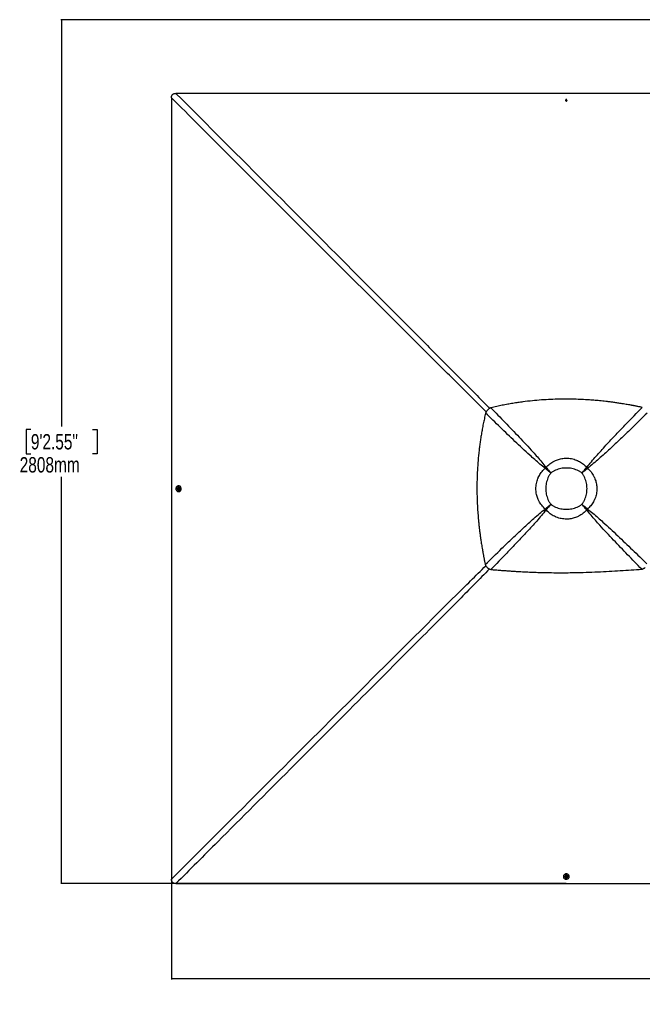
# Model space of a CAD drawing. Header units: millimetres. Extents: x 20 to 19939, y 40 to 15016.
# Tile 56 of 106: x 496 to 4544, y 8615 to 15016. Entities that reach past the tile are written whole.
import ezdxf

# ---------------------------------------------------------------- set-up
doc = ezdxf.new("R2010")
doc.units = ezdxf.units.MM
doc.header["$LTSCALE"] = 2
doc.layers.add('COMPONENT_GEOMETRY', color=7, linetype='Continuous')
doc.styles.add('SLDTEXTSTYLE0', font='TXT', dxfattribs={"width": 0.75})
doc.dimstyles.new('SLDDIMSTYLE1', dxfattribs={"dimtxt": 100, "dimasz": 6.604, "dimexe": 0, "dimexo": 0.0625, "dimgap": 25, "dimtad": 0, "dimtih": 1, "dimtoh": 1, "dimdec": 0, "dimrnd": 1e-09, "dimzin": 12, "dimdsep": 46, "dimtxsty": 'SLDTEXTSTYLE0', "dimsah": 1, "dimcen": 0.09, "dimadec": 0, "dimazin": 3, "dimtfac": 1, "dimtdec": 0, "dimtofl": 0, "dimtmove": 0, "dimatfit": 3, "dimfxl": 1, "dimfrac": 2, "dimtolj": 1, "dimtzin": 12, "dimarcsym": 0})

# ---------------------------------------------------------------- blocks, each defined once
blk = doc.blocks.new('_D_2')
at = {"layer": 'COMPONENT_GEOMETRY', "color": 7}
for p, q in [((6776.7, 15015.6), (762.9, 15015.6)), ((769.3, 15015.6), (769.3, 12372)), ((569.2, 12351.7), (538.7, 12351.7)), ((538.7, 12351.7), (538.7, 12193)), ((969.3, 12351.7), (999.8, 12351.7)), ((999.8, 12351.7), (999.8, 12193)), ((538.7, 12193), (569.2, 12193)), ((999.8, 12193), (969.3, 12193)), ((769.3, 9399.7), (769.3, 12043.3)), ((4049.4, 9399.7), (762.9, 9399.7))]:
    blk.add_line(p, q, dxfattribs=at)
for points in [[(769.3, 15015.6), (768.3, 15009), (770.3, 15009)], [(769.3, 9399.7), (770.3, 9406.3), (768.3, 9406.3)]]:
    blk.add_solid(points, dxfattribs=at)
at = {"layer": 'COMPONENT_GEOMETRY', "color": 7, "char_height": 100, "attachment_point": 1, "style": 'SLDTEXTSTYLE0'}
for s, insert in [('9\'2.55"', (569.2, 12321.9)), ('2808mm', (496.5, 12172.2))]:
    blk.add_mtext(s, dxfattribs=dict(at, insert=insert))
blk = doc.blocks.new('_D_3')
at = {"layer": 'COMPONENT_GEOMETRY', "color": 7}
for p, q in [((1483.4, 11965.7), (1483.4, 8775.3)), ((12075.2, 11965.7), (12075.2, 8775.3)), ((6542.3, 8925.7), (6511.8, 8925.7)), ((6511.8, 8925.7), (6511.8, 8767)), ((7016.3, 8925.7), (7046.8, 8925.7)), ((7046.8, 8925.7), (7046.8, 8767)), ((1483.4, 8781.7), (6463.5, 8781.7)), ((12075.2, 8781.7), (7095.1, 8781.7)), ((6511.8, 8767), (6542.3, 8767)), ((7046.8, 8767), (7016.3, 8767))]:
    blk.add_line(p, q, dxfattribs=at)
for points in [[(1483.4, 8781.7), (1490, 8780.7), (1490, 8782.7)], [(12075.2, 8781.7), (12068.6, 8782.7), (12068.6, 8780.7)]]:
    blk.add_solid(points, dxfattribs=at)
at = {"layer": 'COMPONENT_GEOMETRY', "color": 7, "char_height": 100, "attachment_point": 1, "style": 'SLDTEXTSTYLE0'}
for s, insert in [('17\'4.50"', (6542.3, 8895.9)), ('5296mm', (6506.5, 8746.3))]:
    blk.add_mtext(s, dxfattribs=dict(at, insert=insert))

msp = doc.modelspace()

# ---------------------------------------------------------------- linework, layer by layer
at = {"color": 7, "linetype": 'Continuous', "lineweight": 25}
for p, q in [((4046.72, 14491.04), (4048.69, 14493.54)), ((4048.2, 14488.29), (4046.72, 14491.04)), ((4047.2, 14490.16), (4047.7, 14490.79)), ((4047.7, 14490.79), (4048.69, 14492.04)), ((4051.66, 14488.05), (4048.2, 14488.29)), ((4048.69, 14493.54), (4052.14, 14493.29)), ((4048.69, 14492.04), (4048.69, 14493.54)), ((4048.69, 14492.04), (4050.41, 14491.92)), ((4050.41, 14491.92), (4052.14, 14491.8)), ((4053.63, 14490.55), (4051.66, 14488.05)), ((4052.14, 14493.29), (4053.63, 14490.55)), ((4052.14, 14491.8), (4052.14, 14493.29)), ((4052.14, 14491.8), (4052.88, 14490.42)), ((4052.88, 14490.42), (4053.14, 14489.93)), ((3539.12, 12479.16), (3539.23, 12479.27)), ((3914.16, 12098.91), (3913.02, 12099.82)), ((3919.15, 12103.89), (3918.24, 12105.03)), ((4182.54, 12103.88), (4183.45, 12105.01)), ((4187.52, 12098.9), (4188.66, 12099.81)), ((3922.13, 12092.53), (3922.13, 12092.53)), ((3925.53, 12095.93), (3925.53, 12095.93)), ((3949.56, 12068.49), (3949.56, 12068.49)), ((4152.14, 12068.49), (4152.14, 12068.49)), ((1523.41, 11968.5), (1526.16, 11969.98)), ((1524.9, 11968.5), (1526.27, 11969.24)), ((1526.16, 11969.98), (1528.66, 11968.01)), ((1526.27, 11969.24), (1526.77, 11969.5)), ((1528.56, 11976.02), (1528.2, 11976.02)), ((1530.25, 11985.32), (1528.58, 11985.32)), ((1523.16, 11965.05), (1523.41, 11968.5)), ((1525.66, 11963.08), (1523.16, 11965.05)), ((1524.65, 11965.04), (1523.16, 11965.05)), ((1524.9, 11968.5), (1523.41, 11968.5)), ((1524.65, 11965.04), (1524.77, 11966.77)), ((1525.9, 11964.06), (1524.65, 11965.04)), ((1524.77, 11966.77), (1524.9, 11968.5)), ((1528.41, 11964.56), (1525.66, 11963.08)), ((1526.54, 11963.55), (1525.9, 11964.06)), ((1528.15, 11957.02), (1528.51, 11957.02)), ((1528.66, 11968.01), (1528.41, 11964.56)), ((1528.49, 11947.72), (1530.16, 11947.72)), ((3949.56, 11865.92), (3949.56, 11865.92)), ((4152.14, 11865.92), (4152.14, 11865.92)), ((4179.58, 11841.88), (4179.58, 11841.88)), ((3914.15, 11835.49), (3913.01, 11834.58)), ((3919.14, 11830.5), (3918.23, 11829.36)), ((4176.18, 11838.48), (4176.18, 11838.48)), ((4182.56, 11830.51), (4183.47, 11829.38)), ((4187.54, 11835.5), (4188.68, 11834.59)), ((4031.37, 9446.51), (4031.37, 9444.84)), ((4040.67, 9444.86), (4040.67, 9444.5)), ((4046.73, 9442.51), (4048.7, 9445.01)), ((4048.21, 9439.76), (4046.73, 9442.51)), ((4047.46, 9442.62), (4047.2, 9443.11)), ((4048.2, 9441.25), (4047.46, 9442.62)), ((4048.2, 9441.25), (4048.21, 9439.76)), ((4049.93, 9441.12), (4048.2, 9441.25)), ((4051.66, 9439.51), (4048.21, 9439.76)), ((4048.7, 9445.01), (4052.15, 9444.76)), ((4051.65, 9441), (4049.93, 9441.12)), ((4052.64, 9442.25), (4051.65, 9441)), ((4051.65, 9441), (4051.66, 9439.51)), ((4053.63, 9442.01), (4051.66, 9439.51)), ((4052.15, 9444.76), (4053.63, 9442.01)), ((4053.15, 9442.9), (4052.64, 9442.25)), ((4059.67, 9444.55), (4059.67, 9444.91)), ((4068.97, 9444.93), (4068.97, 9446.61))]:
    msp.add_line(p, q, dxfattribs=at)
at = {"color": 8, "linetype": 'Continuous', "lineweight": 25}
for p, q in [((3922.13, 12092.53), (3914.43, 12099.18)), ((3918.9, 12103.64), (3925.53, 12095.93)), ((4176.17, 12095.92), (4182.82, 12103.6)), ((4187.25, 12099.17), (4179.57, 12092.52)), ((3914.43, 11835.21), (3922.12, 11841.87)), ((4179.58, 11841.88), (4187.27, 11835.24)), ((3925.52, 11838.47), (3918.86, 11830.78)), ((4182.83, 11830.79), (4176.18, 11838.48))]:
    msp.add_line(p, q, dxfattribs=at)
at = {"color": 7, "linetype": 'Continuous', "lineweight": 25, "flags": 128}
for points in [[(4051.92, 14536.84), (2770.72, 14536.86), (1512, 14536.92)], [(6535.83, 14536.92), (5962.48, 14536.89), (5333.11, 14536.86), (4692.52, 14536.84), (4051.92, 14536.84)], [(1483.27, 14508.17), (1483.3, 13878.82), (1483.33, 13249.46), (1483.35, 12608.87), (1483.35, 11968.27)], [(4050.56, 14494.95), (4048.72, 14494.76), (4047.1, 14493.97), (4045.95, 14492.7), (4045.44, 14491.13), (4045.65, 14489.52), (4046.55, 14488.1), (4048.01, 14487.09), (4049.79, 14486.64), (4051.63, 14486.83), (4053.25, 14487.62), (4054.4, 14488.89), (4054.91, 14490.45), (4054.69, 14492.07), (4053.79, 14493.49), (4052.34, 14494.5), (4050.56, 14494.95)], [(4053.1, 14489.87), (4053.02, 14490.1), (4052.88, 14490.42)], [(1524.63, 11984.79), (1521.57, 11983.57), (1518.79, 11981.69), (1516.37, 11979.23), (1514.43, 11976.29), (1513.02, 11972.96), (1512.21, 11969.4), (1512.03, 11965.72), (1512.49, 11962.07), (1513.56, 11958.59), (1515.2, 11955.42), (1517.36, 11952.67), (1519.95, 11950.46), (1522.87, 11948.86), (1526, 11947.94), (1529.24, 11947.74), (1532.44, 11948.26), (1535.5, 11949.48), (1538.29, 11951.35), (1540.7, 11953.81), (1542.65, 11956.76), (1544.05, 11960.08), (1544.86, 11963.65), (1545.04, 11967.33), (1544.59, 11970.98), (1543.52, 11974.46), (1541.87, 11977.63), (1539.71, 11980.38), (1537.12, 11982.59), (1534.21, 11984.19), (1531.07, 11985.1), (1527.84, 11985.31), (1524.63, 11984.79)], [(1520.45, 11962.91), (1520.71, 11962.26), (1522, 11960.13), (1523.74, 11958.47), (1525.81, 11957.41), (1528.06, 11957.02), (1530.32, 11957.34), (1532.41, 11958.35), (1534.2, 11959.95), (1535.53, 11962.05), (1536.32, 11964.47), (1536.51, 11967.05), (1536.07, 11969.59), (1535.06, 11971.9), (1533.53, 11973.82), (1531.6, 11975.19), (1529.42, 11975.92), (1527.15, 11975.95), (1524.95, 11975.28), (1522.99, 11973.97), (1521.42, 11972.1), (1520.47, 11970.18)], [(1521.75, 11966.91), (1521.94, 11965.07), (1522.73, 11963.45), (1524, 11962.3), (1525.57, 11961.8), (1527.19, 11962.01), (1528.61, 11962.91), (1529.62, 11964.36), (1530.07, 11966.15), (1529.88, 11967.99), (1529.09, 11969.61), (1527.82, 11970.76), (1526.25, 11971.26), (1524.63, 11971.05), (1523.21, 11970.15), (1522.2, 11968.7), (1521.75, 11966.91)], [(1526.83, 11969.45), (1526.59, 11969.38), (1526.27, 11969.24)], [(1528.51, 11957.02), (1530.68, 11957.34), (1532.78, 11958.34), (1534.56, 11959.95), (1535.9, 11962.05), (1536.68, 11964.47), (1536.87, 11967.05), (1536.44, 11969.59), (1535.42, 11971.9), (1533.89, 11973.82), (1531.96, 11975.19), (1529.78, 11975.92), (1528.56, 11976.02)], [(1530.16, 11947.72), (1530.91, 11947.74), (1534.11, 11948.26), (1537.17, 11949.48), (1539.96, 11951.35), (1542.37, 11953.81), (1544.32, 11956.76), (1545.72, 11960.08), (1546.53, 11963.65), (1546.71, 11967.33), (1546.26, 11970.98), (1545.19, 11974.45), (1543.54, 11977.63), (1541.38, 11980.37), (1538.79, 11982.59), (1535.88, 11984.18), (1532.74, 11985.1), (1530.25, 11985.32)], [(1483.35, 11968.27), (1483.35, 11327.67), (1483.33, 10687.07), (1483.3, 10057.72), (1483.27, 9428.37)], [(4068.97, 9446.61), (4068.95, 9447.26), (4068.44, 9450.46), (4067.22, 9453.52), (4065.35, 9456.31), (4062.9, 9458.72), (4059.95, 9460.67), (4056.63, 9462.07), (4053.06, 9462.88), (4049.38, 9463.06), (4045.73, 9462.61), (4042.25, 9461.54), (4039.08, 9459.89), (4036.33, 9457.73), (4034.11, 9455.15), (4032.51, 9452.23), (4031.59, 9449.09), (4031.37, 9446.51)], [(4031.9, 9440.98), (4033.12, 9437.93), (4034.99, 9435.14), (4037.44, 9432.72), (4040.39, 9430.78), (4043.71, 9429.37), (4047.28, 9428.57), (4050.96, 9428.38), (4054.6, 9428.84), (4058.08, 9429.91), (4061.26, 9431.55), (4064.01, 9433.71), (4066.22, 9436.3), (4067.83, 9439.22), (4068.75, 9442.35), (4068.95, 9445.59), (4068.44, 9448.79), (4067.23, 9451.85), (4065.35, 9454.64), (4062.9, 9457.05), (4059.96, 9459), (4056.64, 9460.4), (4053.07, 9461.21), (4049.39, 9461.39), (4045.74, 9460.94), (4042.26, 9459.87), (4039.08, 9458.22), (4036.34, 9456.06), (4034.12, 9453.48), (4032.52, 9450.56), (4031.6, 9447.42), (4031.39, 9444.19), (4031.9, 9440.98)], [(4059.67, 9444.91), (4059.35, 9447.03), (4058.36, 9449.13), (4056.75, 9450.91), (4054.66, 9452.25), (4052.23, 9453.04), (4049.66, 9453.22), (4047.11, 9452.79), (4044.8, 9451.77), (4042.89, 9450.24), (4041.51, 9448.31), (4040.78, 9446.13), (4040.67, 9444.86)], [(4053.83, 9436.82), (4054.42, 9437.06), (4056.56, 9438.35), (4058.22, 9440.09), (4059.28, 9442.17), (4059.67, 9444.41), (4059.35, 9446.67), (4058.36, 9448.77), (4056.75, 9450.55), (4054.66, 9451.88), (4052.23, 9452.67), (4049.66, 9452.86), (4047.12, 9452.43), (4044.8, 9451.41), (4042.89, 9449.88), (4041.51, 9447.95), (4040.78, 9445.77), (4040.74, 9443.5), (4041.41, 9441.3), (4042.72, 9439.34), (4044.59, 9437.77), (4046.56, 9436.8)], [(4049.79, 9438.1), (4051.63, 9438.29), (4053.25, 9439.08), (4054.4, 9440.36), (4054.91, 9441.92), (4054.7, 9443.54), (4053.8, 9444.96), (4052.35, 9445.97), (4050.57, 9446.42), (4048.73, 9446.23), (4047.11, 9445.44), (4045.95, 9444.17), (4045.44, 9442.6), (4045.65, 9440.98), (4046.55, 9439.56), (4048.01, 9438.55), (4049.79, 9438.1)], [(4047.25, 9443.17), (4047.32, 9442.94), (4047.46, 9442.62)], [(1512.02, 9399.62), (2770.72, 9399.68), (4051.92, 9399.71)], [(4051.92, 9399.71), (5333.11, 9399.68), (6591.82, 9399.62)]]:
    msp.add_lwpolyline(points, dxfattribs=at)
at = {"color": 7, "linetype": 'Continuous', "lineweight": 25}
for centre, radius, start, end in [((4050.16, 14486.23), 10.63, 85.897209, 110.616729), ((4049.65, 14489.24), 2.49, 141.546356, 162.210173), ((4050.13, 14488.77), 3.16, 84.900197, 140.208639), ((4050.27, 14488.9), 3.02, 30.21712, 87.297031), ((4050.16, 14486.23), 10.63, 69.101517, 85.897209), ((4094.97, 11922.95), 253.75, 134.145625, 135.810075), ((4088.2, 11929.73), 242.71, 134.145625, 135.810075), ((4013.36, 11929.71), 242.81, 44.168895, 45.831105), ((4006.58, 11922.93), 253.85, 44.168895, 45.831105), ((4040.84, 11977.22), 165.49, 134.168268, 135.832542), ((4040.79, 11977.18), 165.49, 134.145625, 135.810075), ((4060.82, 11977.17), 165.55, 44.168895, 45.831105), ((1530.45, 11966.52), 10.63, 159.861386, 175.891314), ((1527.79, 11966.63), 3.02, 120.162125, 177.277605), ((1530.45, 11966.52), 10.63, 175.891314, 199.85526), ((1527.92, 11966.49), 3.16, 174.903399, 230.265117), ((1527.45, 11966.01), 2.5, 231.58858, 252.384701), ((4040.78, 11957.13), 165.42, 224.166692, 225.833308), ((4060.87, 11957.19), 165.49, 314.167458, 315.831732), ((4060.83, 11957.14), 165.49, 314.189925, 315.854375), ((4094.96, 12011.31), 253.65, 224.166692, 225.833308), ((4088.18, 12004.54), 242.62, 224.166692, 225.833308), ((4013.37, 12004.55), 242.71, 314.189925, 315.854375), ((4006.59, 12011.32), 253.75, 314.189925, 315.854375), ((4050.17, 9446.8), 10.63, 250.14474, 265.89078), ((4050.07, 9444.14), 3.02, 210.104404, 267.289948), ((4050.17, 9446.8), 10.63, 265.89078, 290.138614), ((4050.21, 9444.28), 3.16, 264.918237, 320.225388), ((4050.68, 9443.81), 2.5, 321.532823, 342.582935)]:
    msp.add_arc(centre, radius, start, end, dxfattribs=at)
for points, knots in [([(1483.27, 14508.17), (1483.32, 14509.89), (1483.42, 14513.32), (1484.31, 14518.12), (1485.78, 14522.45), (1487.81, 14526.25), (1490.55, 14529.59), (1494.68, 14533), (1500.05, 14535.42), (1506.24, 14536.74), (1510.08, 14536.86), (1512, 14536.92)], [0, 0, 0, 0, 0.1112531, 0.2223537, 0.3145661, 0.4066477, 0.4996092, 0.5925693, 0.7513863, 0.8755663, 1, 1, 1, 1]), ([(4544.42, 12494.97), (4542.27, 12495.42), (4537.56, 12496.41), (4529.85, 12498.01), (4520.91, 12499.84), (4511.39, 12501.75), (4502.22, 12503.56), (4493.97, 12505.16), (4486.99, 12506.49), (4480.93, 12507.64), (4475.65, 12508.62), (4466.73, 12510.27), (4454.56, 12512.46), (4438.51, 12515.25), (4422.71, 12517.89), (4406.8, 12520.45), (4387.81, 12523.38), (4365.91, 12526.57), (4341.2, 12529.91), (4311.64, 12533.6), (4277.28, 12537.41), (4238.22, 12541.07), (4196.25, 12544.3), (4151.21, 12546.89), (4102.94, 12548.63), (4055.43, 12549.31), (4004.15, 12548.95), (3948.85, 12547.22), (3889.23, 12543.7), (3829.09, 12538.45), (3778, 12532.5), (3735.84, 12526.62), (3702.68, 12521.44), (3668.72, 12515.58), (3633.74, 12508.9), (3597.32, 12501.32), (3572.62, 12495.57), (3559.93, 12492.61)], [0, 0, 0, 0, 0.0066311, 0.0145572, 0.0237908, 0.0342333, 0.0438975, 0.0520343, 0.0596436, 0.0653695, 0.0706973, 0.0758489, 0.0927927, 0.108069, 0.1250911, 0.1412089, 0.1567762, 0.1831699, 0.208079, 0.2321399, 0.2731666, 0.3125487, 0.3506768, 0.4003262, 0.4488408, 0.4965961, 0.5438675, 0.6037328, 0.6637148, 0.7243033, 0.7860831, 0.8191459, 0.8529282, 0.8875307, 0.9233335, 0.960579, 1, 1, 1, 1]), ([(3559.93, 12492.61), (3558.04, 12491.81), (3554.31, 12490.25), (3548.95, 12487.17), (3543.84, 12483.59), (3540.76, 12480.71), (3539.23, 12479.27)], [0, 0, 0, 0, 0.248548, 0.4910203, 0.7467369, 1, 1, 1, 1]), ([(3559.93, 12492.61), (3590.66, 12461.07), (3652.12, 12398), (3728.27, 12318.61), (3788.53, 12254.56), (3828.18, 12211.35), (3862.3, 12173.06), (3891, 12139.71), (3909.16, 12116.59), (3918.24, 12105.03)], [0, 0, 0, 0, 0.2498248, 0.4996602, 0.6246523, 0.7496417, 0.8331029, 0.916566, 1, 1, 1, 1]), ([(4183.45, 12105.01), (4193.29, 12117.48), (4212.96, 12142.41), (4244.14, 12178.32), (4275.88, 12213.82), (4318.95, 12260.63), (4373.59, 12318.55), (4452.34, 12400.56), (4509.52, 12459.19), (4544.42, 12494.97)], [0, 0, 0, 0, 0.0895505, 0.1791159, 0.2688698, 0.3586256, 0.5384695, 0.7183323, 1, 1, 1, 1]), ([(3525.77, 12458.45), (3522.94, 12446.32), (3517.43, 12422.7), (3510.14, 12387.85), (3503.67, 12354.34), (3497.96, 12321.79), (3492.9, 12290.01), (3488.42, 12258.79), (3484.47, 12228.03), (3479.8, 12186.73), (3475.1, 12134.89), (3471.28, 12072.39), (3469.53, 12017.56), (3469.12, 11970.16), (3469.5, 11929.98), (3470.63, 11889.33), (3472.53, 11848), (3475.26, 11805.75), (3478.29, 11769.39), (3481.27, 11739.05), (3483.89, 11714.85), (3486.86, 11689.9), (3490.23, 11663.98), (3493.45, 11641.14), (3496.4, 11621.48), (3498.96, 11605.18), (3501.76, 11588.05), (3504.13, 11574.12), (3506.01, 11563.47), (3507.27, 11556.37), (3508.63, 11548.86), (3510.11, 11540.88), (3511.53, 11533.31), (3512.97, 11525.75), (3514.5, 11517.84), (3516.33, 11508.5), (3518.31, 11498.64), (3520.22, 11489.25), (3521.9, 11481.16), (3522.94, 11476.22), (3523.41, 11473.98)], [0, 0, 0, 0, 0.0376744, 0.0733454, 0.1076573, 0.1408366, 0.173241, 0.2049401, 0.2361659, 0.266948, 0.3305396, 0.3934096, 0.4561274, 0.4962194, 0.5366209, 0.577492, 0.6190796, 0.6616072, 0.7054231, 0.7292998, 0.7537277, 0.7789877, 0.8052209, 0.8327103, 0.8486975, 0.865302, 0.8825876, 0.9011495, 0.9080222, 0.915265, 0.9229518, 0.9310783, 0.93979, 0.9462363, 0.9543523, 0.9641226, 0.9750181, 0.9847567, 0.9930794, 1, 1, 1, 1]), ([(3539.12, 12479.16), (3537.69, 12477.63), (3534.81, 12474.55), (3529.98, 12467.79), (3527.44, 12462.16), (3525.77, 12458.45)], [0, 0, 0, 0, 0.253108, 0.5086806, 1, 1, 1, 1]), ([(3913.02, 12099.82), (3901.52, 12108.87), (3878.52, 12126.97), (3845.33, 12155.56), (3807.16, 12189.62), (3764.04, 12229.26), (3699.97, 12289.62), (3620.51, 12365.97), (3557.35, 12427.62), (3525.77, 12458.45)], [0, 0, 0, 0, 0.0830755, 0.1661799, 0.2492822, 0.3742524, 0.4992252, 0.7496044, 1, 1, 1, 1]), ([(4576.52, 12458.73), (4541.44, 12424.51), (4483.56, 12368.07), (4402.35, 12290.09), (4344.53, 12235.55), (4297.77, 12192.5), (4262.22, 12160.71), (4226.21, 12129.43), (4201.18, 12109.68), (4188.66, 12099.81)], [0, 0, 0, 0, 0.277695, 0.4581314, 0.6385805, 0.7288749, 0.8191674, 0.9095913, 1, 1, 1, 1]), ([(3918.24, 12105.03), (3922.02, 12109.01), (3929.62, 12117.01), (3942.38, 12127.83), (3956.17, 12137.65), (3968.72, 12144.89), (3980.94, 12150.77), (3992.67, 12155.48), (4006.49, 12159.75), (4020.8, 12162.89), (4035.65, 12164.85), (4051.22, 12165.54), (4067.42, 12164.77), (4084.06, 12162.37), (4100.64, 12158.31), (4113.34, 12153.82), (4125.15, 12148.75), (4136.09, 12143.24), (4149.34, 12135.07), (4161.98, 12125.66), (4173.45, 12115.62), (4180.28, 12108.39), (4183.45, 12105.01)], [0, 0, 0, 0, 0.0549654, 0.1103338, 0.1670488, 0.2242641, 0.2550707, 0.3026498, 0.3505537, 0.399494, 0.4487973, 0.4999722, 0.5549529, 0.610451, 0.6676055, 0.7253351, 0.7448706, 0.7960986, 0.8477126, 0.900497, 0.9536637, 1, 1, 1, 1]), ([(3913.01, 11834.58), (3909.02, 11838.36), (3901.02, 11845.96), (3890.21, 11858.71), (3880.38, 11872.5), (3873.14, 11885.06), (3867.25, 11897.28), (3862.54, 11909.02), (3858.27, 11922.84), (3855.13, 11937.15), (3853.17, 11952), (3852.48, 11967.57), (3853.25, 11983.77), (3855.65, 12000.41), (3859.71, 12017), (3864.2, 12029.7), (3869.27, 12041.5), (3874.78, 12052.44), (3882.95, 12065.69), (3892.36, 12078.33), (3902.4, 12089.81), (3909.65, 12096.64), (3913.02, 12099.82)], [0, 0, 0, 0, 0.05495755, 0.11031809, 0.16702491, 0.22423215, 0.25510847, 0.3026777, 0.35057157, 0.39950164, 0.44879472, 0.49997224, 0.55494513, 0.61043536, 0.66758194, 0.72530366, 0.74483277, 0.79605128, 0.84765586, 0.90043068, 0.9535877, 1, 1, 1, 1]), ([(3949.56, 12068.49), (3945.35, 12072.06), (3936.97, 12079.16), (3924.67, 12089.71), (3916.9, 12096.46), (3913.03, 12099.82)], [0, 0, 0, 0, 0.3362877, 0.6695345, 1, 1, 1, 1]), ([(3949.56, 12068.49), (3945.48, 12071.95), (3937.36, 12078.85), (3925.45, 12089.1), (3917.92, 12095.64), (3914.17, 12098.9)], [0, 0, 0, 0, 0.3362888, 0.6695357, 1, 1, 1, 1]), ([(3918.24, 12105.03), (3921.6, 12101.16), (3928.34, 12093.39), (3938.9, 12081.09), (3946, 12072.7), (3949.56, 12068.49)], [0, 0, 0, 0, 0.33045982, 0.66370677, 1, 1, 1, 1]), ([(3919.15, 12103.89), (3922.41, 12100.14), (3928.96, 12092.61), (3939.21, 12080.7), (3946.1, 12072.57), (3949.56, 12068.49)], [0, 0, 0, 0, 0.3304587, 0.6637057, 1, 1, 1, 1]), ([(4152.14, 12068.49), (4147.28, 12072), (4137.54, 12079.02), (4121.42, 12087.15), (4104.53, 12093.53), (4086.96, 12097.97), (4068.99, 12100.62), (4050.84, 12101.49), (4032.7, 12100.61), (4014.73, 12097.97), (3997.17, 12093.53), (3980.27, 12087.15), (3964.16, 12079.02), (3954.42, 12072), (3949.56, 12068.49)], [0, 0, 0, 0, 0.08285149, 0.16604664, 0.24897917, 0.33257125, 0.41640062, 0.50003657, 0.58366908, 0.66749499, 0.75108371, 0.83399536, 0.91716933, 1, 1, 1, 1]), ([(4152.14, 12068.49), (4155.7, 12072.7), (4162.8, 12081.08), (4173.35, 12093.38), (4180.1, 12101.15), (4183.45, 12105.01)], [0, 0, 0, 0, 0.3362917, 0.6695387, 1, 1, 1, 1]), ([(4152.14, 12068.49), (4155.6, 12072.57), (4162.49, 12080.69), (4172.74, 12092.6), (4179.28, 12100.13), (4182.54, 12103.88)], [0, 0, 0, 0, 0.3362927, 0.6695399, 1, 1, 1, 1]), ([(4188.66, 12099.81), (4184.79, 12096.45), (4177.02, 12089.7), (4164.73, 12079.15), (4156.35, 12072.06), (4152.14, 12068.49)], [0, 0, 0, 0, 0.3304613, 0.6637083, 1, 1, 1, 1]), ([(4187.52, 12098.9), (4183.78, 12095.64), (4176.25, 12089.09), (4164.34, 12078.84), (4156.22, 12071.95), (4152.14, 12068.49)], [0, 0, 0, 0, 0.3304601, 0.6637073, 1, 1, 1, 1]), ([(4188.66, 12099.81), (4192.65, 12096.02), (4200.65, 12088.42), (4211.47, 12075.67), (4221.29, 12061.88), (4228.53, 12049.32), (4234.42, 12037.1), (4239.13, 12025.37), (4243.4, 12011.55), (4246.54, 11997.24), (4248.5, 11982.39), (4249.19, 11966.81), (4248.41, 11950.61), (4246.02, 11933.98), (4241.96, 11917.39), (4237.47, 11904.69), (4232.4, 11892.89), (4226.89, 11881.95), (4218.72, 11868.7), (4209.32, 11856.05), (4199.28, 11844.59), (4192.04, 11837.77), (4188.68, 11834.59)], [0, 0, 0, 0, 0.05496536, 0.11033368, 0.16704816, 0.22426296, 0.25512307, 0.30270136, 0.35060432, 0.39954365, 0.44884607, 0.50003858, 0.55501927, 0.61051733, 0.66767171, 0.72540116, 0.74492298, 0.79614671, 0.84775645, 0.90053636, 0.9536985, 1, 1, 1, 1]), ([(3949.56, 12068.49), (3946.06, 12063.63), (3939.03, 12053.89), (3930.91, 12037.77), (3924.53, 12020.87), (3920.09, 12003.3), (3917.45, 11985.34), (3916.58, 11967.2), (3917.45, 11949.06), (3920.1, 11931.09), (3924.53, 11913.52), (3930.91, 11896.63), (3939.04, 11880.51), (3946.06, 11870.78), (3949.56, 11865.92)], [0, 0, 0, 0, 0.08285848, 0.16606082, 0.24900052, 0.33258553, 0.41640766, 0.50003658, 0.58366206, 0.66748072, 0.75106236, 0.83398119, 0.91716235, 1, 1, 1, 1]), ([(4152.14, 11865.92), (4155.64, 11870.78), (4162.67, 11880.51), (4170.8, 11896.62), (4177.18, 11913.52), (4181.61, 11931.09), (4184.26, 11949.05), (4185.14, 11967.2), (4184.26, 11985.34), (4181.62, 12003.31), (4177.18, 12020.88), (4170.8, 12037.78), (4162.67, 12053.89), (4155.64, 12063.63), (4152.14, 12068.49)], [0, 0, 0, 0, 0.0828307, 0.1660046, 0.2489163, 0.332505, 0.4163309, 0.4999634, 0.5835994, 0.6674288, 0.7510208, 0.8339534, 0.9171485, 1, 1, 1, 1]), ([(3913.01, 11834.58), (3916.88, 11837.94), (3924.66, 11844.69), (3936.96, 11855.25), (3945.35, 11862.35), (3949.56, 11865.92)], [0, 0, 0, 0, 0.3304639, 0.6637107, 1, 1, 1, 1]), ([(3914.15, 11835.49), (3917.9, 11838.75), (3925.43, 11845.3), (3937.35, 11855.56), (3945.48, 11862.45), (3949.56, 11865.92)], [0, 0, 0, 0, 0.3304628, 0.6637096, 1, 1, 1, 1]), ([(3949.56, 11865.92), (3946, 11861.7), (3938.9, 11853.31), (3928.34, 11841.01), (3921.59, 11833.23), (3918.23, 11829.36)], [0, 0, 0, 0, 0.3362893, 0.669536, 1, 1, 1, 1]), ([(3949.56, 11865.92), (3946.1, 11861.83), (3939.2, 11853.7), (3928.95, 11841.79), (3922.4, 11834.25), (3919.14, 11830.5)], [0, 0, 0, 0, 0.3362903, 0.6695372, 1, 1, 1, 1]), ([(3949.56, 11865.92), (3954.42, 11862.41), (3964.16, 11855.39), (3980.28, 11847.26), (3997.17, 11840.88), (4014.74, 11836.45), (4032.7, 11833.8), (4050.84, 11832.93), (4068.99, 11833.8), (4086.95, 11836.44), (4104.52, 11840.88), (4121.42, 11847.26), (4137.54, 11855.39), (4147.28, 11862.41), (4152.14, 11865.92)], [0, 0, 0, 0, 0.0828376, 0.1660188, 0.2489376, 0.3325193, 0.4163379, 0.4999634, 0.5835923, 0.6674145, 0.7509995, 0.8339392, 0.9171415, 1, 1, 1, 1]), ([(4152.14, 11865.92), (4156.35, 11862.35), (4164.74, 11855.25), (4177.03, 11844.7), (4184.81, 11837.95), (4188.68, 11834.59)], [0, 0, 0, 0, 0.33629322, 0.66954017, 1, 1, 1, 1]), ([(4183.46, 11829.38), (4180.1, 11833.25), (4173.36, 11841.02), (4162.8, 11853.32), (4155.71, 11861.7), (4152.14, 11865.92)], [0, 0, 0, 0, 0.3304655, 0.6637123, 1, 1, 1, 1]), ([(4182.55, 11830.52), (4179.29, 11834.27), (4172.74, 11841.8), (4162.5, 11853.71), (4155.6, 11861.84), (4152.14, 11865.92)], [0, 0, 0, 0, 0.3304643, 0.6637113, 1, 1, 1, 1]), ([(4152.14, 11865.92), (4156.22, 11862.45), (4164.35, 11855.56), (4176.26, 11845.31), (4183.79, 11838.76), (4187.54, 11835.5)], [0, 0, 0, 0, 0.3362943, 0.6695413, 1, 1, 1, 1]), ([(3523.41, 11473.98), (3559.44, 11509.12), (3618.17, 11566.41), (3700.16, 11645.11), (3757.75, 11699.43), (3804.33, 11742.29), (3839.74, 11773.94), (3875.61, 11805.08), (3900.55, 11824.75), (3913.01, 11834.58)], [0, 0, 0, 0, 0.2839175, 0.4627989, 0.6416931, 0.7312098, 0.8207246, 0.9103698, 1, 1, 1, 1]), ([(3918.23, 11829.36), (3908.44, 11816.95), (3888.85, 11792.11), (3857.81, 11756.34), (3826.21, 11720.98), (3783.32, 11674.36), (3728.91, 11616.67), (3650.78, 11535.28), (3594.13, 11477.19), (3559.68, 11441.86)], [0, 0, 0, 0, 0.0897639, 0.1795426, 0.2695103, 0.35948, 0.5397535, 0.7200459, 1, 1, 1, 1]), ([(4183.47, 11829.38), (4179.68, 11825.39), (4172.09, 11817.39), (4159.33, 11806.57), (4145.55, 11796.74), (4132.98, 11789.5), (4120.76, 11783.6), (4109.01, 11778.89), (4095.2, 11774.62), (4080.89, 11771.48), (4066.04, 11769.53), (4050.46, 11768.84), (4034.26, 11769.61), (4017.62, 11772), (4001.04, 11776.06), (3988.34, 11780.55), (3976.54, 11785.62), (3965.6, 11791.13), (3952.35, 11799.3), (3939.71, 11808.7), (3928.24, 11818.74), (3921.41, 11825.99), (3918.23, 11829.36)], [0, 0, 0, 0, 0.0549575, 0.110318, 0.1670243, 0.224231, 0.2551609, 0.3027292, 0.3506222, 0.3995513, 0.4488435, 0.5000386, 0.5550115, 0.6105017, 0.6676482, 0.7253698, 0.7448852, 0.7960994, 0.8476997, 0.90047, 0.9536225, 1, 1, 1, 1]), ([(4540.66, 11443.6), (4510.03, 11474.98), (4448.75, 11537.76), (4372.84, 11616.77), (4312.78, 11680.53), (4273.25, 11723.54), (4239.23, 11761.66), (4210.63, 11794.86), (4192.52, 11817.87), (4183.47, 11829.38)], [0, 0, 0, 0, 0.2498244, 0.4996596, 0.6246518, 0.7496414, 0.8331026, 0.9165658, 1, 1, 1, 1]), ([(4188.68, 11834.59), (4200.14, 11825.59), (4223.07, 11807.58), (4256.16, 11779.13), (4294.23, 11745.23), (4337.22, 11705.8), (4401.1, 11645.73), (4480.32, 11569.75), (4543.3, 11508.4), (4574.78, 11477.72)], [0, 0, 0, 0, 0.0830759, 0.1661805, 0.249283, 0.3742529, 0.4992254, 0.7496044, 1, 1, 1, 1]), ([(3523.41, 11473.98), (3524.2, 11472.01), (3525.77, 11468.13), (3529, 11462.63), (3532.91, 11457.53), (3537.04, 11453.47), (3540.97, 11450.37), (3544.56, 11448.03), (3550.62, 11444.71), (3555.84, 11443.06), (3559.68, 11441.86)], [0, 0, 0, 0, 0.1264787, 0.2490105, 0.3787287, 0.507737, 0.5912047, 0.6758374, 0.7620547, 1, 1, 1, 1]), ([(3559.68, 11441.86), (3570.39, 11440.91), (3591.09, 11439.09), (3621.28, 11436.65), (3649.89, 11434.47), (3677.34, 11432.52), (3703.92, 11430.77), (3729.76, 11429.2), (3761.75, 11427.4), (3799.64, 11425.54), (3843.28, 11423.77), (3890.43, 11422.28), (3941.13, 11421.19), (3995.4, 11420.65), (4048.57, 11420.72), (4109.54, 11421.46), (4178.1, 11423.18), (4254.04, 11426.15), (4328.29, 11429.95), (4400.82, 11434.31), (4471.41, 11438.96), (4517.82, 11442.07), (4540.66, 11443.6)], [0, 0, 0, 0, 0.032848, 0.0634837, 0.0925205, 0.1204906, 0.147532, 0.1738828, 0.199574, 0.2453768, 0.2897483, 0.3329773, 0.3894376, 0.4446269, 0.4987034, 0.5518212, 0.6308141, 0.7081334, 0.7838893, 0.8578773, 0.9300475, 1, 1, 1, 1]), ([(4540.66, 11443.6), (4542.02, 11443.95), (4544.68, 11444.65), (4548.5, 11446.05), (4552.91, 11448.07), (4557.87, 11451), (4561.15, 11453.97), (4562.81, 11455.47)], [0, 0, 0, 0, 0.1652591, 0.3248597, 0.4794964, 0.7365719, 1, 1, 1, 1]), ([(1512.02, 9399.62), (1510.09, 9399.68), (1506.18, 9399.81), (1501.03, 9400.92), (1496.69, 9402.63), (1493.22, 9404.69), (1490.15, 9407.38), (1486.96, 9411.46), (1484.68, 9416.73), (1483.44, 9422.79), (1483.33, 9426.5), (1483.27, 9428.37)], [0, 0, 0, 0, 0.125074, 0.2528462, 0.338625, 0.426559, 0.5124713, 0.6014208, 0.7600165, 0.8786617, 1, 1, 1, 1])]:
    msp.add_open_spline(points, degree=3, knots=knots, dxfattribs=at)
at = {"color": 8, "linetype": 'Continuous', "lineweight": 25}
for points, knots in [([(1512, 14536.92), (1718.57, 14330.02), (2112.56, 13935.39), (2644.62, 13402.06), (3039.03, 13006.23), (3314.88, 12728.64), (3462.86, 12579.29), (3541.74, 12499.22), (3552, 12488.8)], [0, 0, 0, 0, 0.3033445, 0.5785586, 0.7816784, 0.8832387, 0.9847993, 1, 1, 1, 1]), ([(3529.71, 12466.27), (3519.26, 12476.59), (3439.22, 12555.58), (3289.96, 12703.73), (3012.61, 12979.82), (2527.75, 13463.78), (1994.96, 13996.41), (1600.68, 14390.74), (1483.27, 14508.17)], [0, 0, 0, 0, 0.0152625, 0.1168166, 0.2183712, 0.4214817, 0.8277205, 1, 1, 1, 1]), ([(1483.27, 9428.37), (1690, 9634.94), (2095.2, 10039.84), (2605.38, 10549.26), (3013.85, 10956.59), (3289.72, 11231.25), (3461.1, 11400.64), (3527.2, 11465.97)], [0, 0, 0, 0, 0.30370219, 0.59528034, 0.74929907, 0.90331771, 1, 1, 1, 1]), ([(3551.07, 11445.03), (3485.26, 11378.44), (3315.39, 11206.56), (3040.2, 10930.23), (2517.12, 10405.57), (2007.53, 9895.49), (1602.63, 9490.29), (1512.02, 9399.62)], [0, 0, 0, 0, 0.09733049, 0.25123846, 0.40514681, 0.866887, 1, 1, 1, 1])]:
    msp.add_open_spline(points, degree=3, knots=knots, dxfattribs=at)

# ---------------------------------------------------------------- dimensions: what is measured, and where the dimension line sits
at = {"layer": 'COMPONENT_GEOMETRY', "color": 7}
dim = msp.add_linear_dim(base=(769.27, 9399.71), p1=(6779.29, 15015.64), p2=(4051.92, 9399.71), angle=90, dimstyle='SLDDIMSTYLE1', dxfattribs=at)
dim.commit()
dim.dimension.update_dxf_attribs({"geometry": '_D_2', "text_midpoint": (769.27, 12207.67), "dimtype": 160})
dim = msp.add_linear_dim(base=(12075.22, 8781.69), p1=(1483.35, 11968.27), p2=(12075.22, 11968.27), dimstyle='SLDDIMSTYLE1', dxfattribs=at)
dim.commit()
dim.dimension.update_dxf_attribs({"geometry": '_D_3', "text_midpoint": (6779.29, 8781.69), "dimtype": 160})

doc.saveas('drawing.dxf')
